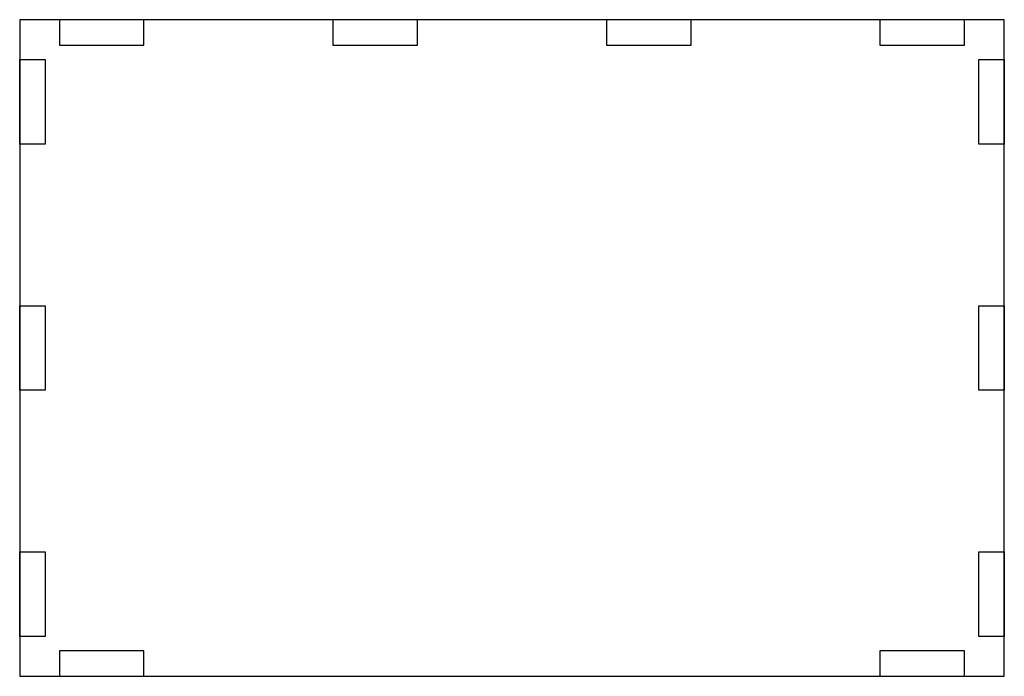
# Model space of a CAD drawing. Header units: metres. Extents: x 0 to 120, y 0 to 80.
import ezdxf

# ---------------------------------------------------------------- set-up
doc = ezdxf.new("R2010")
doc.units = ezdxf.units.M

msp = doc.modelspace()

# ---------------------------------------------------------------- linework, layer by layer
for points in [[(0, 0), (120, 0), (120, 80), (0, 80)], [(4.85, 76.9), (15.15, 76.9), (15.15, 80), (4.85, 80)], [(38.18, 76.9), (48.48, 76.9), (48.48, 80), (38.18, 80)], [(71.52, 76.9), (81.82, 76.9), (81.82, 80), (71.52, 80)], [(104.85, 76.9), (115.15, 76.9), (115.15, 80), (104.85, 80)], [(0, 64.85), (0, 75.15), (3.1, 75.15), (3.1, 64.85)], [(116.9, 64.85), (116.9, 75.15), (120, 75.15), (120, 64.85)], [(0, 34.85), (0, 45.15), (3.1, 45.15), (3.1, 34.85)], [(116.9, 34.85), (116.9, 45.15), (120, 45.15), (120, 34.85)], [(0, 4.85), (0, 15.15), (3.1, 15.15), (3.1, 4.85)], [(116.9, 4.85), (116.9, 15.15), (120, 15.15), (120, 4.85)], [(4.85, 0), (15.15, 0), (15.15, 3.1), (4.85, 3.1)], [(104.85, 0), (115.15, 0), (115.15, 3.1), (104.85, 3.1)]]:
    msp.add_lwpolyline(points, close=True)

doc.saveas('drawing.dxf')
